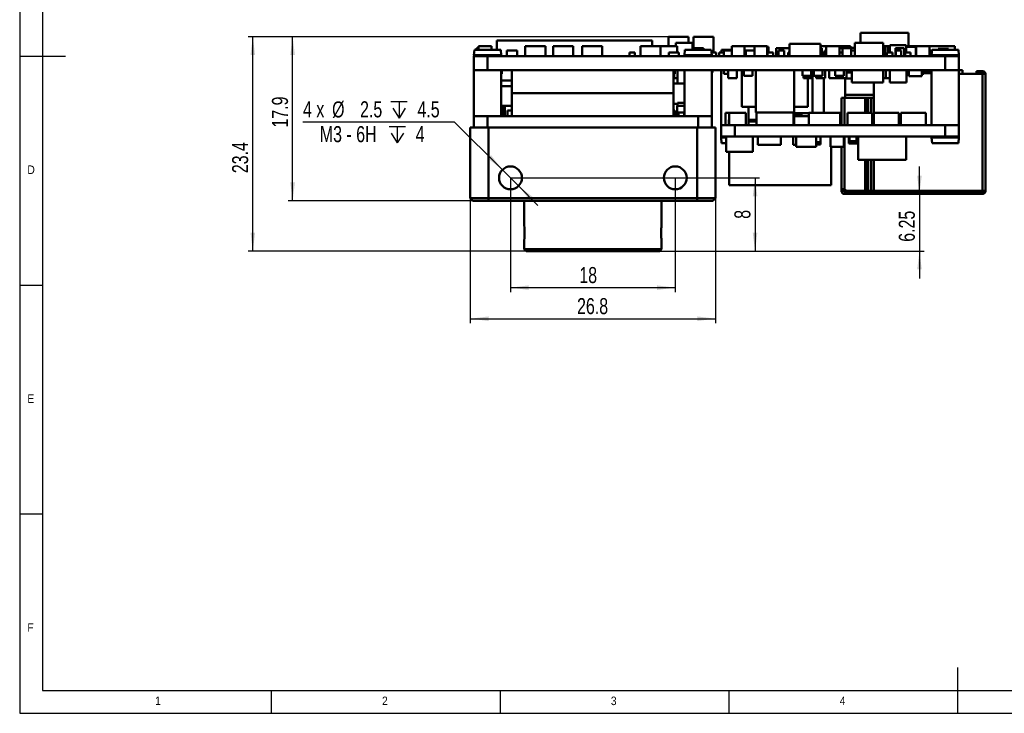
# Model space of a CAD drawing. Header units: millimetres. Extents: x 2 to 208, y 2 to 146.
# Tile 1 of 8: x 2 to 110, y 2 to 78. Entities that reach past the tile are written whole.
import ezdxf

# ---------------------------------------------------------------- set-up
doc = ezdxf.new("R2010")
doc.units = ezdxf.units.MM
doc.header["$LTSCALE"] = 0.5
doc.layers.add('DIM', color=82, linetype='Continuous')
doc.layers.add('TEXT', color=5, linetype='Continuous')
doc.layers.add('SOL', color=7, linetype='Continuous', lineweight=50)
doc.styles.add('SLDTEXTSTYLE1', font='GOTHIC.TTF', dxfattribs={"width": 0.913})
doc.styles.add('SLDTEXTSTYLE4', font='ARIALNI.TTF', dxfattribs={"width": 0.87})
doc.styles.add('SLDTEXTSTYLE5', font='ARIALN.TTF', dxfattribs={"width": 0.87})
doc.dimstyles.new('SLDDIMSTYLE0', dxfattribs={"dimtxt": 1.75, "dimasz": 2, "dimexe": 0, "dimexo": 0.0625, "dimgap": 0.4375, "dimtad": 2, "dimrnd": 1e-09, "dimzin": 12, "dimdsep": 46, "dimtxsty": 'SLDTEXTSTYLE4', "dimsah": 1, "dimcen": 0.09, "dimadec": 0, "dimazin": 3, "dimtfac": 1, "dimtofl": 0, "dimtmove": 0, "dimatfit": 3, "dimfxl": 1, "dimfrac": 2, "dimtolj": 1, "dimtzin": 12, "dimarcsym": 0})
doc.dimstyles.new('SLDDIMSTYLE1', dxfattribs={"dimtxt": 1.75, "dimasz": 2, "dimexe": 0, "dimexo": 0.0625, "dimgap": 0.4375, "dimtad": 0, "dimtih": 1, "dimtoh": 1, "dimdec": 1, "dimrnd": 1e-09, "dimzin": 12, "dimdsep": 46, "dimtxsty": 'SLDTEXTSTYLE4', "dimsah": 1, "dimcen": 0, "dimadec": 0, "dimazin": 3, "dimtfac": 1, "dimtmove": 0, "dimatfit": 3, "dimfxl": 1, "dimfrac": 2, "dimtolj": 1, "dimtzin": 12, "dimarcsym": 0})
doc.dimstyles.new('SLDDIMSTYLE2', dxfattribs={"dimtxt": 1.75, "dimasz": 2, "dimexe": 0, "dimexo": 0.0625, "dimgap": 0.4375, "dimtad": 2, "dimrnd": 1e-09, "dimzin": 12, "dimdsep": 46, "dimtxsty": 'SLDTEXTSTYLE4', "dimsah": 1, "dimcen": 0.09, "dimadec": 0, "dimazin": 3, "dimtfac": 1, "dimtmove": 0, "dimatfit": 0, "dimfxl": 1, "dimfrac": 2, "dimtolj": 1, "dimtzin": 12, "dimarcsym": 0})

# ---------------------------------------------------------------- blocks, each defined once
blk = doc.blocks.new('_D')
at = {"layer": 'DIM'}
for p, q in [((51.72, 58.77), (51.72, 45.09)), ((78.52, 58.77), (78.52, 45.09)), ((51.72, 45.59), (78.52, 45.59))]:
    blk.add_line(p, q, dxfattribs=at)
for points in [[(51.72, 45.59), (53.72, 45.34), (53.72, 45.84)], [(78.52, 45.59), (76.52, 45.84), (76.52, 45.34)]]:
    blk.add_solid(points, dxfattribs=at)
at = {"layer": 'DIM', "insert": (63.39, 47.84), "char_height": 1.75, "attachment_point": 1, "style": 'SLDTEXTSTYLE5'}
blk.add_mtext('26.8', dxfattribs=at)
blk = doc.blocks.new('SW_SYMBOL_HOLE_DEPTH')
at = {"layer": 'DIM', "color": 0}
for p, q in [((0, 437.5), (400, 437.5)), ((50, 277.5), (200, 37.5)), ((200, 437.5), (200, 37.5)), ((350, 277.5), (200, 37.5))]:
    blk.add_line(p, q, dxfattribs=at)
blk = doc.blocks.new('_D_1')
at = {"layer": 'DIM'}
for p, q in [((50.01, 67.07), (33.45, 67.07)), ((55.23, 61.85), (50.01, 67.07)), ((57, 60.09), (55.23, 61.85)), ((57, 60.09), (59.12, 57.96))]:
    blk.add_line(p, q, dxfattribs=at)
for points in [[(55.23, 61.85), (54, 63.44), (53.64, 63.09)], [(57, 60.09), (58.24, 58.49), (58.59, 58.85)]]:
    blk.add_solid(points, dxfattribs=at)
at = {"layer": 'DIM', "xscale": 0.0045117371, "yscale": 0.0045117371, "zscale": 0.0045117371}
for p in [(43.04, 67.32), (42.85, 64.61)]:
    blk.add_blockref('SW_SYMBOL_HOLE_DEPTH', p, dxfattribs=at)
at = {"layer": 'DIM', "char_height": 1.75, "attachment_point": 1, "style": 'SLDTEXTSTYLE5'}
for s, insert in [('4 x ', (33.45, 69.33)), ('%%c', (36.63, 69.32)), (' 2.5 ', (39.2, 69.33)), (' 4.5', (45.47, 69.33)), ('M3 - 6H ', (35.29, 66.62)), (' 4', (45.28, 66.62))]:
    blk.add_mtext(s, dxfattribs=dict(at, insert=insert))
blk = doc.blocks.new('_D_2')
at = {"layer": 'DIM'}
for p, q in [((56.12, 60.97), (83.34, 60.97)), ((82.84, 60.97), (82.84, 52.97)), ((72.42, 52.97), (83.34, 52.97))]:
    blk.add_line(p, q, dxfattribs=at)
for points in [[(82.84, 60.97), (82.59, 58.97), (83.09, 58.97)], [(82.84, 52.97), (83.09, 54.97), (82.59, 54.97)]]:
    blk.add_solid(points, dxfattribs=at)
at = {"layer": 'DIM', "insert": (80.58, 56.5), "char_height": 1.75, "attachment_point": 1, "rotation": 90, "style": 'SLDTEXTSTYLE5'}
blk.add_mtext('8', dxfattribs=at)
blk = doc.blocks.new('_D_3')
at = {"layer": 'DIM'}
for p, q in [((56.12, 60.97), (56.12, 48.48)), ((74.12, 60.97), (74.12, 48.48)), ((56.12, 48.98), (74.12, 48.98))]:
    blk.add_line(p, q, dxfattribs=at)
for points in [[(56.12, 48.98), (58.12, 48.73), (58.12, 49.23)], [(74.12, 48.98), (72.12, 49.23), (72.12, 48.73)]]:
    blk.add_solid(points, dxfattribs=at)
at = {"layer": 'DIM', "insert": (63.64, 51.23), "char_height": 1.75, "attachment_point": 1, "style": 'SLDTEXTSTYLE5'}
blk.add_mtext('18', dxfattribs=at)
blk = doc.blocks.new('_D_4')
at = {"layer": 'DIM'}
for p, q in [((73.38, 76.37), (31.82, 76.37)), ((32.32, 58.47), (32.32, 76.37)), ((53.72, 58.47), (31.82, 58.47))]:
    blk.add_line(p, q, dxfattribs=at)
for points in [[(32.32, 76.37), (32.07, 74.37), (32.57, 74.37)], [(32.32, 58.47), (32.57, 60.47), (32.07, 60.47)]]:
    blk.add_solid(points, dxfattribs=at)
at = {"layer": 'DIM', "insert": (30.06, 66.46), "char_height": 1.75, "attachment_point": 1, "rotation": 90, "style": 'SLDTEXTSTYLE5'}
blk.add_mtext('17.9', dxfattribs=at)
blk = doc.blocks.new('_D_5')
at = {"layer": 'DIM'}
for p, q in [((73.38, 76.37), (27.47, 76.37)), ((27.97, 52.97), (27.97, 76.37)), ((57.82, 52.97), (27.47, 52.97))]:
    blk.add_line(p, q, dxfattribs=at)
for points in [[(27.97, 76.37), (27.72, 74.37), (28.22, 74.37)], [(27.97, 52.97), (28.22, 54.97), (27.72, 54.97)]]:
    blk.add_solid(points, dxfattribs=at)
at = {"layer": 'DIM', "insert": (25.71, 61.48), "char_height": 1.75, "attachment_point": 1, "rotation": 90, "style": 'SLDTEXTSTYLE5'}
blk.add_mtext('23.4', dxfattribs=at)
blk = doc.blocks.new('_D_6')
at = {"layer": 'DIM'}
for p, q in [((100.8, 59.22), (100.8, 62.22)), ((100.8, 59.22), (100.8, 52.97)), ((72.42, 52.97), (101.3, 52.97)), ((100.8, 52.97), (100.8, 49.97))]:
    blk.add_line(p, q, dxfattribs=at)
for points in [[(100.8, 59.22), (101.05, 61.22), (100.55, 61.22)], [(100.8, 52.97), (100.55, 50.97), (101.05, 50.97)]]:
    blk.add_solid(points, dxfattribs=at)
at = {"layer": 'DIM', "insert": (98.54, 53.99), "char_height": 1.75, "attachment_point": 1, "rotation": 90, "style": 'SLDTEXTSTYLE5'}
blk.add_mtext('6.25', dxfattribs=at)

msp = doc.modelspace()

# ---------------------------------------------------------------- linework, layer by layer
at = {"layer": 'SOL'}
for p, q in [((99.6068712, 76.8068618), (94.3490712, 76.8068618)), ((94.3490712, 76.8068618), (94.3490712, 75.7168615)), ((99.6068712, 75.3668622), (99.6068712, 76.8068618)), ((54.0610395, 75.3668622), (52.6110399, 75.3668622)), ((52.6110399, 75.3668622), (52.6110399, 74.9668618)), ((54.0610395, 75.3668622), (54.0610395, 74.9668618)), ((71.6144501, 75.966861), (54.6108494, 75.966861)), ((54.6108494, 75.966861), (54.6108494, 74.9668618)), ((57.7324459, 75.3668622), (57.7324459, 74.2668618)), ((59.9324466, 75.3668622), (57.7324459, 75.3668622)), ((59.9324466, 75.3668622), (59.9324466, 74.2668618)), ((62.9638568, 75.3668622), (60.7638561, 75.3668622)), ((60.7638561, 75.3668622), (60.7638561, 74.2668618)), ((62.9638568, 75.3668622), (62.9638568, 74.2668618)), ((66.1532565, 75.3668622), (63.9532559, 75.3668622)), ((63.9532559, 75.3668622), (63.9532559, 74.2668618)), ((66.1532565, 75.3668622), (66.1532565, 74.2668618)), ((70.3073742, 75.3668622), (70.3073742, 74.2668618)), ((72.5073749, 75.3668622), (70.3073742, 75.3668622)), ((71.6144501, 75.966861), (71.6144501, 75.3668622)), ((74.3423867, 75.3668622), (72.5073749, 75.3668622)), ((72.5073749, 75.3668622), (72.5073749, 74.2668618)), ((75.5603999, 76.3668627), (73.3759999, 76.3668627)), ((73.3759999, 76.3668627), (73.3759999, 75.3668622)), ((75.9913848, 75.7168615), (74.1913834, 75.7168615)), ((74.1913834, 75.7168615), (74.1913834, 75.3668622)), ((74.3423867, 74.666861), (74.3423867, 75.3668622)), ((74.342388, 75.3668622), (74.3423867, 75.3668622)), ((74.342388, 75.3668622), (74.3423884, 74.666861)), ((75.5603999, 75.7168615), (75.5603999, 76.3668627)), ((75.9913848, 75.7168615), (75.9913848, 74.9668618)), ((78.3049601, 76.3668627), (76.1205601, 76.3668627)), ((76.1205601, 76.3668627), (76.1205601, 74.9668618)), ((78.3049601, 74.666861), (78.3049601, 76.3668627)), ((81.6986461, 75.3668622), (80.2986439, 75.3668622)), ((80.2986439, 75.3668622), (80.2986439, 74.2668618)), ((81.6986461, 75.3668622), (81.6986461, 74.2668618)), ((81.6986461, 75.3668622), (82.7780178, 75.3668622)), ((84.1780201, 75.3668622), (82.7780178, 75.3668622)), ((82.7780178, 75.3668622), (82.7780178, 74.2668618)), ((84.1780201, 75.3668622), (84.1780201, 74.2668618)), ((89.9953246, 75.6168617), (86.5953263, 75.6168617)), ((86.5953263, 75.6168617), (86.5953263, 74.2668618)), ((89.9953246, 75.6168617), (89.9953246, 74.2668618)), ((90.0067708, 75.3668622), (90.0067708, 75.1168627)), ((90.0067708, 75.3668622), (90.6253793, 75.3668622)), ((92.075379, 75.3668622), (90.6253793, 75.3668622)), ((90.6253793, 75.3668622), (90.6253793, 74.2668618)), ((93.277369, 75.3668622), (92.075379, 75.3668622)), ((92.075379, 75.3668622), (92.075379, 74.2668618)), ((93.2773703, 75.3668622), (93.277369, 75.3668622)), ((93.277369, 75.1168627), (93.277369, 75.3668622)), ((93.2773703, 75.3668622), (93.2773704, 75.1168627)), ((96.841968, 75.7168615), (93.7419691, 75.7168615)), ((93.7419691, 75.7168615), (93.7419691, 74.2668618)), ((96.841968, 75.7168615), (96.841968, 74.2668618)), ((97.0111705, 75.3668622), (96.841968, 75.3668622)), ((97.0111705, 75.3668622), (97.5511704, 75.3668622)), ((97.0111705, 75.3668622), (97.0111705, 74.2668618)), ((97.5511704, 75.456862), (97.5511704, 74.666861)), ((97.5511704, 75.456862), (99.3511718, 75.456862)), ((99.3511718, 75.456862), (99.3511718, 74.666861)), ((100.4378469, 75.3668622), (99.3771703, 75.3668622)), ((99.3771703, 75.3668622), (99.3771703, 75.2668624)), ((101.8878466, 75.3668622), (100.4378469, 75.3668622)), ((100.4378469, 75.3668622), (100.4378469, 74.2668618)), ((101.8878466, 75.3668622), (104.6747698, 75.3668622)), ((101.8878466, 75.3668622), (101.8878466, 74.2668618)), ((104.6747698, 74.9668618), (104.6747698, 75.3668622)), ((52.1186554, 74.2668618), (52.1186554, 72.7205352)), ((53.6186554, 74.2668618), (52.1186554, 74.2668618)), ((52.1798974, 74.9668618), (52.1281668, 74.3755774)), ((52.1281668, 74.3755774), (55.109144, 74.3755774)), ((55.0574133, 74.9668618), (52.1798974, 74.9668618)), ((52.6110399, 75.1168627), (52.4185498, 75.1168627)), ((52.4185498, 75.1168627), (52.4185498, 74.9668618)), ((53.6186554, 72.7205352), (53.6186554, 74.2668618)), ((103.6186554, 74.2668618), (53.6186554, 74.2668618)), ((55.109144, 74.3755774), (55.0574133, 74.9668618)), ((55.7355419, 74.8668606), (56.8355397, 74.8668606)), ((55.7355419, 74.2668618), (55.7355419, 74.8668606)), ((56.8355397, 74.8668606), (56.8355397, 74.2668618)), ((69.7102731, 74.666861), (69.1102743, 74.666861)), ((69.1102743, 74.2668618), (69.1102743, 74.666861)), ((69.7102731, 74.666861), (69.7102731, 74.2668618)), ((74.5204685, 74.666861), (73.4204707, 74.666861)), ((73.4204707, 74.666861), (73.4204707, 74.2668618)), ((74.5204685, 74.666861), (74.5204685, 74.2668618)), ((75.1798974, 74.9668618), (75.1281668, 74.3755774)), ((75.1281668, 74.3755774), (78.109144, 74.3755774)), ((78.0574133, 74.9668618), (75.1798974, 74.9668618)), ((77.2046138, 75.1168627), (76.2546132, 75.1168627)), ((76.2546132, 75.1168627), (76.2546132, 74.9668618)), ((77.2046138, 75.1168627), (77.2046138, 74.9668618)), ((78.109144, 74.3755774), (78.0574133, 74.9668618)), ((78.5861658, 74.666861), (78.08366, 74.666861)), ((78.5861658, 74.666861), (78.5861658, 74.2668618)), ((79.4155116, 74.666861), (78.9281302, 74.666861)), ((78.9281302, 74.2668618), (78.9281302, 74.666861)), ((79.1798974, 74.9668618), (79.1536508, 74.666861)), ((80.2986439, 74.9668618), (79.1798974, 74.9668618)), ((79.4155116, 74.8668606), (80.2986439, 74.8668606)), ((79.4155116, 74.2668618), (79.4155116, 74.8668606)), ((81.6986461, 74.8668606), (81.848373, 74.8668606)), ((81.848373, 74.2668618), (81.848373, 74.8668606)), ((81.848373, 74.8668606), (82.7780178, 74.8668606)), ((84.2954088, 75.2668624), (84.1780201, 75.2668624)), ((84.2065725, 74.666861), (84.1780201, 74.666861)), ((84.2065725, 74.5668612), (84.1780201, 74.5668612)), ((84.8065713, 74.666861), (84.2065725, 74.666861)), ((84.2065725, 74.2668618), (84.2065725, 74.666861)), ((84.2954088, 74.666861), (84.2954088, 75.2668624)), ((84.8065713, 74.666861), (84.8065713, 74.2668618)), ((85.1453707, 75.1168627), (85.1307708, 75.1168627)), ((85.1307708, 75.1168627), (85.1307708, 74.2668618)), ((86.5953263, 75.1168627), (85.1453707, 75.1168627)), ((85.1453707, 75.1168627), (85.1453707, 74.2668618)), ((85.4011908, 74.2668618), (85.4011908, 74.8668606)), ((85.4011908, 74.8668606), (86.0011896, 74.8668606)), ((86.0011896, 74.2668618), (86.0011896, 74.8668606)), ((86.5953263, 74.666861), (86.4643736, 74.666861)), ((86.4643736, 74.2668618), (86.4643736, 74.666861)), ((90.0067708, 75.2668624), (89.9953246, 75.2668624)), ((90.1199709, 75.1168627), (89.9953246, 75.1168627)), ((89.9953722, 74.666861), (89.9953246, 74.666861)), ((89.9953722, 74.666861), (89.9953722, 74.2668618)), ((90.1199709, 75.1168627), (90.1199709, 74.2668618)), ((90.1307709, 75.1168627), (90.1199709, 75.1168627)), ((90.1307709, 75.1168627), (90.1307709, 74.2668618)), ((90.2421716, 74.666861), (90.1307709, 74.666861)), ((90.4567785, 74.666861), (90.2421716, 74.666861)), ((90.2421716, 74.666861), (90.2421716, 74.2668618)), ((90.4567785, 74.8668606), (90.6253793, 74.8668606)), ((90.4567785, 74.2668618), (90.4567785, 74.8668606)), ((92.4021046, 75.1168627), (92.075379, 75.1168627)), ((92.4021046, 74.666861), (92.075379, 74.666861)), ((93.3521052, 75.1168627), (92.4021046, 75.1168627)), ((92.4021046, 75.1168627), (92.4021046, 74.2668618)), ((93.7419691, 75.1668626), (93.2773704, 75.1668626)), ((93.3521052, 75.1168627), (93.3521052, 74.2668618)), ((93.3521052, 74.8668606), (93.7419691, 74.8668606)), ((97.8389467, 74.666861), (97.2389479, 74.666861)), ((97.2389479, 74.2668618), (97.2389479, 74.666861)), ((97.5511704, 75.2668624), (97.3081718, 75.2668624)), ((97.3081718, 75.2668624), (97.3081718, 74.666861)), ((97.8389467, 74.666861), (97.8389467, 74.2668618)), ((99.1191703, 75.1168627), (98.1691697, 75.1168627)), ((98.1691697, 75.1168627), (98.1691697, 74.2668618)), ((98.2189989, 74.2668618), (98.2189989, 74.8668606)), ((98.2189989, 74.8668606), (98.8189977, 74.8668606)), ((98.8189977, 74.2668618), (98.8189977, 74.8668606)), ((99.1191703, 75.1168627), (99.1191703, 74.2668618)), ((99.8293527, 74.666861), (99.2293539, 74.666861)), ((99.2293539, 74.2668618), (99.2293539, 74.666861)), ((100.4069718, 75.2668624), (99.3511718, 75.2668624)), ((99.8293527, 74.666861), (99.8293527, 74.2668618)), ((100.4069718, 75.2668624), (100.4069718, 74.2668618)), ((101.8878466, 74.8668606), (102.1711485, 74.8668606)), ((102.1798974, 74.9668618), (102.1281668, 74.3755774)), ((102.1281668, 74.3755774), (105.109144, 74.3755774)), ((102.1761692, 74.2812132), (102.1761692, 74.2668618)), ((105.0574133, 74.9668618), (102.1798974, 74.9668618)), ((102.8507121, 75.0468627), (102.8507121, 74.9668618)), ((102.8507197, 75.0468627), (102.8507121, 75.0468627)), ((102.8507197, 74.9668618), (102.8507197, 75.0468627)), ((103.9683324, 75.0468627), (102.8507197, 75.0468627)), ((103.6186554, 74.2668618), (103.6186554, 72.7205352)), ((105.1186554, 74.2668618), (103.6186554, 74.2668618)), ((103.9683324, 75.0468627), (103.9683324, 74.9668618)), ((105.109144, 74.3755774), (105.0574133, 74.9668618)), ((105.1186554, 72.7205352), (105.1186554, 74.2668618)), ((52.1186554, 72.7205352), (52.1186554, 67.7205352)), ((52.1186554, 72.7205352), (53.6186554, 72.7205352)), ((103.6186554, 72.7205352), (53.6186554, 72.7205352)), ((55.1186554, 67.7205352), (55.1186554, 72.7205352)), ((55.1186554, 72.320537), (55.1792973, 72.320537)), ((55.1792973, 72.7205362), (55.1792973, 72.320537)), ((56.2686558, 70.2205362), (56.2686558, 72.7205372)), ((73.9406525, 72.7205372), (73.9406525, 70.2205362)), ((73.9406525, 72.320537), (74.0561937, 72.320537)), ((74.0168494, 71.8705353), (74.0168494, 72.320537)), ((74.0561937, 72.7205362), (74.0561937, 72.320537)), ((74.3825941, 72.7205367), (74.3825941, 71.2705371)), ((75.1186554, 72.7205352), (75.1186554, 67.7205352)), ((78.1186554, 67.7205352), (78.1186554, 72.7205352)), ((78.1186554, 72.4665362), (78.2051779, 72.4665362)), ((78.2051779, 72.7205362), (78.2051779, 72.4665362)), ((79.1186554, 72.7205352), (79.1186554, 66.7205352)), ((79.432868, 72.320537), (79.432868, 72.7205362)), ((79.432868, 72.320537), (79.8913701, 72.320537)), ((79.8913701, 72.7205361), (79.8913701, 71.8705353)), ((80.8413707, 72.7205361), (80.8413707, 71.8705353)), ((81.3823693, 68.7205385), (81.3823693, 72.7205382)), ((81.6185696, 72.7205362), (81.6185696, 72.1205374)), ((82.5685702, 72.1205374), (81.6185696, 72.1205374)), ((82.5685702, 72.7205362), (82.5685702, 72.1205374)), ((82.9185721, 68.1205372), (82.9185721, 72.7205382)), ((87.1185739, 72.7205382), (87.1185739, 68.1205372)), ((88.0097706, 72.7205362), (88.0097706, 72.1205374)), ((88.9597713, 72.1205374), (88.0097706, 72.1205374)), ((88.1278851, 72.1205374), (88.1278851, 71.8705353)), ((88.9597713, 72.7205362), (88.9597713, 72.1205374)), ((89.0778857, 72.7205361), (89.0778857, 71.8705353)), ((89.0961292, 72.7205381), (89.0961292, 68.0705337)), ((89.2486546, 72.7205362), (89.2486546, 72.1205374)), ((90.1986552, 72.1205374), (89.2486546, 72.1205374)), ((89.5311596, 72.1205374), (89.5311596, 71.8705353)), ((90.1986552, 72.7205362), (90.1986552, 72.1205374)), ((90.4811603, 72.7205361), (90.4811603, 71.8705353)), ((90.9179763, 72.7205361), (90.9179763, 71.8705353)), ((91.6007702, 72.7205362), (91.6007702, 72.1205374)), ((92.5507709, 72.1205374), (91.6007702, 72.1205374)), ((92.155411, 72.1205374), (92.155411, 71.8705353)), ((92.5507709, 72.7205362), (92.5507709, 72.1205374)), ((92.8271622, 71.8705353), (92.8271622, 72.7205361)), ((92.8271622, 72.4705366), (93.4191715, 72.4705365)), ((93.4237717, 72.7205366), (93.4237717, 71.3705367)), ((96.82377, 72.7205366), (96.82377, 71.3705367)), ((97.1191741, 71.8705364), (97.1191741, 72.7205372)), ((97.5765705, 72.7205366), (97.5765705, 71.3705367)), ((99.376572, 72.7205366), (99.376572, 71.3705367)), ((99.6561706, 72.3205363), (99.376572, 72.3205363)), ((99.6561706, 72.0705349), (99.6561706, 72.7205361)), ((101.0561729, 72.7205361), (101.0561729, 72.0705349)), ((101.2691711, 72.3205362), (101.0561729, 72.3205362)), ((101.2691711, 72.7205362), (101.2691711, 72.5205362)), ((101.2691711, 72.4205362), (101.2691711, 72.3205362)), ((102.1186554, 72.4205362), (101.2691711, 72.4205362)), ((101.5691711, 72.7205352), (101.5691711, 72.5205362)), ((101.5691711, 72.5205362), (102.1186554, 72.5205362)), ((102.1186554, 72.7205352), (102.1186554, 66.7205352)), ((103.6186554, 72.7205352), (105.1186554, 72.7205352)), ((105.5191713, 72.720536), (105.1186554, 72.720536)), ((105.1186554, 66.7205352), (105.1186554, 72.7205352)), ((107.6691711, 72.3205359), (105.1186554, 72.320536)), ((105.5191713, 72.720536), (105.5191713, 72.320536)), ((105.5191713, 72.320536), (105.5191713, 72.720536)), ((105.5191713, 72.720536), (105.5191713, 72.720536)), ((107.0191712, 72.620536), (107.0191712, 72.370536)), ((107.5191712, 72.3705359), (107.0191712, 72.370536)), ((107.6691712, 72.6205359), (107.5191712, 72.6205359)), ((107.5191712, 72.6205359), (107.5191712, 72.3705359)), ((107.5191712, 72.3705359), (107.6691712, 72.3705359)), ((107.6691706, 59.5705359), (107.6691711, 72.3205359)), ((108.0191712, 72.2705359), (108.0191706, 59.5705341)), ((108.0191712, 72.2705359), (108.0191712, 72.3205359)), ((108.0191726, 72.2705359), (108.0191712, 72.2705359)), ((108.019172, 59.5705334), (108.0191726, 72.2705359)), ((55.1186554, 71.6205363), (56.2686558, 71.6205363)), ((73.9406525, 71.2705371), (74.3825941, 71.2705371)), ((74.0168494, 71.8705353), (74.3825941, 71.8705353)), ((74.3825941, 71.2705371), (75.1186554, 71.2705371)), ((79.8913701, 71.8705353), (80.8413707, 71.8705353)), ((88.1278851, 71.8705353), (89.0778857, 71.8705353)), ((88.5959693, 71.8705353), (88.5959693, 68.7205385)), ((89.5311596, 71.8705353), (90.4811603, 71.8705353)), ((90.3617702, 68.0705337), (90.3617702, 71.8705353)), ((92.155411, 71.8705353), (90.9179763, 71.8705353)), ((92.8271622, 71.8705353), (92.155411, 71.8705353)), ((92.6691712, 71.8205366), (92.6691711, 70.0205366)), ((93.4237717, 71.8205365), (92.6691712, 71.8205366)), ((93.4237717, 71.3705367), (96.82377, 71.3705367)), ((95.8191711, 71.3705367), (95.819171, 69.7205364)), ((97.5765705, 71.8705364), (96.82377, 71.8705364)), ((99.376572, 71.3705367), (97.5765705, 71.3705367)), ((99.6561706, 72.0705349), (101.0561729, 72.0705349)), ((55.1186554, 70.9705376), (56.2686558, 70.9705376)), ((56.2686558, 70.2205362), (73.9406525, 70.2205362)), ((56.2686558, 67.7205338), (56.2686558, 70.2205349)), ((73.9406525, 70.2205349), (56.2686558, 70.2205349)), ((73.9406525, 67.7205338), (73.9406525, 70.2205349)), ((92.6691711, 70.0205366), (95.819171, 70.0205364)), ((92.6691711, 70.0205366), (92.6691711, 69.7205366)), ((92.6691712, 69.7205366), (92.6691712, 70.0205366)), ((108.0191712, 67.9705359), (108.0191713, 70.2205359)), ((108.0191713, 70.2205359), (108.0191723, 70.2205359)), ((108.0191723, 70.2205359), (108.0191722, 67.9705359)), ((74.3716573, 69.0705336), (73.9406525, 69.0705336)), ((74.3716573, 68.8205345), (74.3716573, 69.1705335)), ((75.1186554, 69.1705335), (74.3716573, 69.1705335)), ((92.2691711, 69.7205366), (92.2691709, 66.7205352)), ((92.619171, 69.7205366), (92.6191709, 66.7205352)), ((94.869171, 69.7205365), (92.619171, 69.7205366)), ((94.869171, 68.0705337), (94.869171, 69.7205365)), ((94.869171, 68.0705337), (94.8691711, 69.7205365)), ((94.8691711, 69.7205365), (94.869171, 69.7205365)), ((95.0191711, 69.7205365), (94.8691725, 69.7205365)), ((95.019171, 68.0705337), (95.0191711, 69.7205365)), ((95.5254054, 69.7205365), (95.1794068, 69.7205365)), ((95.1794068, 69.7205365), (95.1794068, 68.0705337)), ((95.5254054, 69.7205365), (95.5254053, 68.0705337)), ((95.819171, 69.7205364), (95.8191709, 66.7205352)), ((55.1526541, 68.3705356), (55.1186554, 68.3705356)), ((55.1526541, 67.7205343), (55.1526541, 68.3705356)), ((55.257654, 67.7205342), (55.257654, 68.8205345)), ((55.5176556, 68.8205345), (55.257654, 68.8205345)), ((55.5176556, 68.8205345), (55.5176556, 67.7205342)), ((56.2686558, 68.8205345), (55.5176556, 68.8205345)), ((55.8096533, 67.7205343), (55.8096533, 68.3205331)), ((56.2686558, 68.3205331), (55.8096533, 68.3205331)), ((74.0626558, 68.3205331), (73.9406525, 68.3205331)), ((74.0626558, 67.7205343), (74.0626558, 68.3205331)), ((74.3136532, 68.8205345), (74.3136532, 67.7205342)), ((75.1186554, 68.8205345), (74.3136532, 68.8205345)), ((75.0786546, 68.1205338), (74.4786558, 68.1205338)), ((74.4786558, 67.7205346), (74.4786558, 68.1205338)), ((75.0786546, 67.7205346), (75.0786546, 68.1205338)), ((79.5934563, 66.7205338), (79.5934563, 68.0705337)), ((80.0252571, 68.0705337), (79.5934563, 68.0705337)), ((80.0252571, 66.7205338), (80.0252571, 68.0705337)), ((81.8252586, 68.0705337), (80.0252571, 68.0705337)), ((81.3823693, 68.7205385), (82.9185721, 68.7205385)), ((81.8252586, 66.7205338), (81.8252586, 68.0705337)), ((82.1186554, 66.7205352), (82.1186554, 68.7205385)), ((82.9185721, 68.1205372), (87.1185739, 68.1205372)), ((82.9986559, 66.7205339), (82.9986559, 68.1205372)), ((87.0386579, 66.7205339), (87.0386579, 68.1205372)), ((88.7248544, 68.0205373), (87.0386579, 68.0205373)), ((87.8960537, 67.9205345), (87.0386579, 67.9205345)), ((87.1185739, 68.7205385), (88.5959693, 68.7205385)), ((87.8960537, 67.7205347), (87.8960537, 67.9205345)), ((88.7248544, 68.0705337), (92.1248526, 68.0705337)), ((88.7248544, 66.7205338), (88.7248544, 68.0705337)), ((92.1248526, 66.7205338), (92.1248526, 68.0705337)), ((92.269171, 68.0205373), (92.1248526, 68.0205373)), ((95.635655, 68.0705337), (92.9356554, 68.0705337)), ((92.9356554, 66.7205338), (92.9356554, 68.0705337)), ((95.635655, 66.7205338), (95.635655, 68.0705337)), ((98.5312544, 68.0705337), (95.8312547, 68.0705337)), ((95.8312547, 66.7205338), (95.8312547, 68.0705337)), ((98.5312544, 66.7205338), (98.5312544, 68.0705337)), ((101.4776541, 68.0705337), (98.7776544, 68.0705337)), ((98.7776544, 66.7205338), (98.7776544, 68.0705337)), ((101.4776541, 66.7205338), (101.4776541, 68.0705337)), ((108.0191711, 67.9705359), (108.0191712, 67.9705359)), ((108.0191722, 67.9705359), (108.0191722, 67.9705359)), ((52.1186554, 67.7205352), (53.6186554, 67.7205352)), ((52.1186554, 66.4691382), (52.1186554, 67.7205352)), ((53.6186554, 66.4691382), (53.6186554, 67.7205352)), ((76.6186554, 67.7205352), (53.6186554, 67.7205352)), ((76.6186554, 66.4691382), (76.6186554, 67.7205352)), ((78.1186554, 67.7205352), (76.6186554, 67.7205352)), ((78.1186554, 66.4691382), (78.1186554, 67.7205352)), ((79.1186554, 65.475506), (79.1186554, 66.7205352)), ((80.6186554, 66.7205352), (79.1186554, 66.7205352)), ((79.9676526, 67.3205331), (80.0252571, 67.3205331)), ((79.9676526, 67.3205331), (79.9676526, 66.7205343)), ((80.6186554, 65.475506), (80.6186554, 66.7205352)), ((103.6186554, 66.7205352), (80.6186554, 66.7205352)), ((82.1278529, 67.1205337), (82.1278529, 67.3205331)), ((82.9986559, 67.3205331), (82.1278529, 67.3205331)), ((82.1278529, 66.7205345), (82.1278529, 67.1205337)), ((82.9986559, 67.1205337), (82.1278529, 67.1205337)), ((87.097459, 67.7205347), (87.122859, 67.7205347)), ((87.097459, 66.7205342), (87.097459, 67.7205347)), ((87.122859, 66.7205342), (87.122859, 67.7205347)), ((87.122859, 67.7205347), (88.7248544, 67.7205347)), ((103.6186554, 65.475506), (103.6186554, 66.7205352)), ((105.1186554, 66.7205352), (103.6186554, 66.7205352)), ((105.1186554, 66.7205352), (105.1186554, 65.475506)), ((108.019171, 65.4497049), (108.0191711, 67.691367)), ((108.0191722, 67.691367), (108.0191721, 65.4497049)), ((51.7186554, 58.7691382), (51.7186554, 66.4691382)), ((51.7186554, 66.4691382), (53.7186554, 66.4691382)), ((53.7186554, 66.4691382), (76.5186554, 66.4691382)), ((53.7186554, 66.4691382), (53.7186554, 58.7691382)), ((76.5186554, 66.4691382), (78.5186554, 66.4691382)), ((76.5186554, 58.7691382), (76.5186554, 66.4691382)), ((78.5186554, 66.4691382), (78.5186554, 58.7691382)), ((79.1186554, 65.475506), (80.6186554, 65.475506)), ((79.1281668, 65.3667904), (79.1798974, 64.775506)), ((79.6784595, 65.3667904), (79.1281668, 65.3667904)), ((79.1798974, 64.775506), (79.6784595, 64.775506)), ((79.6784595, 63.8155068), (79.6784595, 65.475506)), ((80.6186554, 65.475506), (103.6186554, 65.475506)), ((82.5784588, 65.475506), (82.5784588, 63.8155068)), ((83.1550552, 64.5755052), (83.1550552, 65.475506)), ((83.1550552, 64.5755052), (85.6550553, 64.5755052)), ((85.6550553, 64.5755052), (85.6550553, 65.475506)), ((86.9912559, 64.5755052), (86.9912559, 65.475506)), ((86.9912559, 64.5755052), (87.3182537, 64.5755052)), ((87.3182537, 65.475506), (87.3182537, 64.3755056)), ((89.5182544, 64.3755056), (89.5182544, 65.475506)), ((89.9794594, 64.8755072), (89.5182544, 64.8755072)), ((89.5182544, 64.6255051), (89.9790522, 64.6255051)), ((89.9790522, 64.6255051), (89.9790522, 64.8755072)), ((89.9794594, 64.8755072), (89.9794594, 65.475506)), ((91.0968568, 64.3755056), (91.0968568, 65.475506)), ((92.5468565, 64.3755056), (92.5468565, 65.475506)), ((92.6191708, 65.475506), (92.6191706, 59.7205366)), ((93.1451672, 64.9705366), (93.060367, 64.9705366)), ((93.0691708, 64.7205366), (93.0691708, 65.475506)), ((93.0691708, 64.7205366), (93.0691709, 65.475506)), ((93.1115995, 64.9705366), (93.0691708, 64.9705366)), ((94.0691708, 64.7205365), (93.0691708, 64.7205366)), ((93.0691708, 64.7205366), (93.0691708, 64.7205366)), ((93.1745919, 64.9705366), (93.1451672, 64.9705366)), ((93.174592, 65.475506), (93.1745919, 64.9705366)), ((93.9239834, 64.9705365), (93.1745919, 64.9705366)), ((93.9239834, 64.9705365), (93.9239834, 65.475506)), ((93.9239834, 64.9705365), (94.0191708, 64.9705365)), ((94.0191708, 64.9705365), (94.0191709, 65.475506)), ((94.0691708, 65.475506), (94.0691708, 64.7205365)), ((94.0951555, 62.935506), (94.0951555, 65.475506)), ((99.3529555, 62.935506), (99.3529555, 65.475506)), ((102.1281668, 65.3667904), (102.1798974, 64.775506)), ((104.8664464, 65.3667904), (102.1281668, 65.3667904)), ((102.1798974, 64.775506), (105.0574133, 64.775506)), ((103.6186554, 65.475506), (105.1186554, 65.475506)), ((105.109144, 65.3667904), (104.8664464, 65.3667904)), ((105.0574133, 64.775506), (105.109144, 65.3667904)), ((108.0191709, 62.8205359), (108.019171, 65.1705359)), ((108.019171, 65.1705359), (108.019171, 65.1705359)), ((108.0191721, 65.1705359), (108.019172, 62.8205359)), ((108.0191721, 65.1705359), (108.0191721, 65.1705359)), ((79.6784595, 63.8155068), (82.5784588, 63.8155068)), ((80.0162558, 60.1755064), (80.0162558, 63.8155068)), ((87.3182537, 64.3755056), (89.5182544, 64.3755056)), ((91.0968568, 64.3755056), (92.5468565, 64.3755056)), ((91.1668558, 60.1755064), (91.1668558, 64.3755056)), ((92.2691708, 64.3755056), (92.2691706, 59.7141858)), ((94.0951555, 62.935506), (99.3529555, 62.935506)), ((94.8691706, 59.5705365), (94.8691707, 62.935506)), ((94.8691706, 59.5705365), (94.8691708, 62.935506)), ((95.0191706, 59.5705365), (95.0191708, 62.935506)), ((95.1794066, 62.935506), (95.1794064, 59.5705365)), ((95.5254051, 62.935506), (95.525405, 59.5705365)), ((95.8191707, 62.935506), (95.8191706, 59.5705364)), ((108.0191712, 62.8205359), (108.0191709, 62.8205359)), ((108.019171, 60.2205359), (108.0191712, 62.8205359)), ((108.0191717, 62.8205359), (108.0191716, 60.2205359)), ((108.019172, 62.8205359), (108.0191717, 62.8205359)), ((56.0186554, 59.7231446), (56.2186554, 59.7231446)), ((74.0186554, 59.7231446), (74.2186554, 59.7231446)), ((80.0162558, 60.1755064), (91.1668558, 60.1755064)), ((92.2691706, 59.7141858), (92.2727605, 59.7205366)), ((92.2727605, 59.5205366), (92.2691706, 59.5705366)), ((92.5325681, 59.5205366), (92.2727605, 59.5205366)), ((92.5191706, 59.7141858), (92.5191706, 59.5705366)), ((92.5191706, 59.5705366), (92.5191708, 59.5705366)), ((92.5191708, 59.5705366), (92.5191708, 59.7205366)), ((92.5191712, 59.7205366), (92.5191713, 59.5705366)), ((92.5191713, 59.5705366), (92.5191714, 59.5705366)), ((92.5191714, 59.5705366), (92.5191714, 59.7205366)), ((92.5191718, 59.7205366), (92.5191718, 59.5705366)), ((92.5191718, 59.5705366), (92.519172, 59.5705366)), ((92.519172, 59.5705366), (92.519172, 59.7141858)), ((92.6691706, 59.7205366), (92.6191706, 59.7205366)), ((92.6191706, 59.7205366), (92.6191706, 59.5705366)), ((92.6691706, 59.5705366), (92.6191706, 59.5705366)), ((92.6691706, 59.4705366), (92.6191706, 59.4705366)), ((92.6191706, 59.2205366), (92.6691706, 59.2205366)), ((92.6691706, 59.7205366), (92.6691706, 59.5705366)), ((92.6691706, 59.5705366), (94.8691706, 59.5705365)), ((107.6191706, 59.4705359), (92.6691706, 59.4705366)), ((92.6691706, 59.4705366), (92.6691706, 59.2205366)), ((92.6691706, 59.2205366), (107.6191706, 59.2205359)), ((94.9743995, 59.5205365), (92.9686529, 59.5205366)), ((94.8691706, 59.5705365), (94.8691706, 59.5705365)), ((95.0191706, 59.5705365), (94.8691706, 59.5705365)), ((95.1794064, 59.5705365), (95.525405, 59.5705365)), ((95.4806338, 59.5205365), (95.2241776, 59.5205365)), ((107.6691706, 59.5705359), (95.8191706, 59.5705364)), ((96.1691706, 59.5205364), (95.8639417, 59.5205364)), ((107.4691706, 59.5205359), (96.1691706, 59.5205364)), ((107.6191706, 59.4705359), (107.6191706, 59.4705359)), ((107.6191706, 59.2205359), (107.6191706, 59.4705359)), ((107.6191706, 59.2205359), (107.6191706, 59.4705359)), ((107.7691706, 59.4705359), (107.6191706, 59.4705359)), ((107.6191706, 59.2205359), (107.6191706, 59.2205359)), ((107.6191706, 59.2205359), (107.6691706, 59.2205359)), ((107.7691706, 59.5705359), (107.7691706, 59.4705359)), ((108.0045808, 59.4705359), (107.7691706, 59.4705359)), ((107.769172, 59.4705359), (107.769172, 59.5705359)), ((108.0179429, 59.5412466), (108.0191706, 59.5705319)), ((108.0191711, 60.2205359), (108.019171, 60.2205359)), ((108.0191711, 59.5705319), (108.0191711, 60.2205359)), ((108.0191715, 60.2205359), (108.0191715, 59.5705351)), ((108.0191716, 60.2205359), (108.0191715, 60.2205359)), ((51.7186554, 58.7691382), (53.7186554, 58.7691382)), ((51.7186554, 58.7691382), (52.0186554, 58.4691382)), ((53.7186554, 58.4691382), (52.0186554, 58.4691382)), ((53.7186554, 58.7691382), (76.5186554, 58.7691382)), ((53.7186554, 58.7691382), (53.7186554, 58.4691382)), ((76.5186554, 58.4691382), (53.7186554, 58.4691382)), ((57.6186554, 58.4691382), (57.6186554, 55.759152)), ((72.6186554, 55.7590144), (72.6186554, 58.4691382)), ((76.5186554, 58.7691382), (78.5186554, 58.7691382)), ((76.5186554, 58.7691382), (76.5186554, 58.4691382)), ((78.2186554, 58.4691382), (76.5186554, 58.4691382)), ((78.5186554, 58.7691382), (78.2186554, 58.4691382)), ((57.6186554, 54.1691382), (57.6186554, 53.1691382)), ((72.6186554, 53.1691382), (72.6186554, 54.1693837)), ((57.6186554, 53.1691382), (57.8186554, 52.9691382)), ((57.6186554, 53.1691382), (72.6186554, 53.1691382)), ((72.4186554, 52.9691382), (57.8186554, 52.9691382)), ((72.4186554, 52.9691382), (72.6186554, 53.1691382))]:
    msp.add_line(p, q, dxfattribs=at)
for centre in [(56.1186554, 60.9691382), (74.1186554, 60.9691382)]:
    msp.add_circle(centre, 1.25, dxfattribs=at)
for centre, radius, start, end in [((52.2277862, 74.3668618), 0.1, 175, 270), ((55.0095245, 74.3668618), 0.1, 270, 5), ((75.2277862, 74.3668618), 0.1, 175, 270), ((78.0095245, 74.3668618), 0.1, 270, 5), ((102.2277862, 74.3668618), 0.1, 175, 270), ((105.0095245, 74.3668618), 0.1, 270, 5), ((107.6691712, 72.2705359), 0.1, 30.683150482, 89.999997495), ((79.2277862, 65.375506), 0.1, 90, 185), ((102.2277862, 65.375506), 0.1, 90, 185), ((105.0095245, 65.375506), 0.1, 355, 90), ((92.6191706, 59.5705366), 0.1, 209.999997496, 269.999997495), ((92.6191708, 59.5705366), 0.1, 209.999997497, 239.999997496), ((107.4691707, 59.8205359), 0.3, 269.999997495, 303.557307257), ((107.469172, 59.8205359), 0.3, 269.999997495, 303.557307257), ((50.141557, 54.9691075), 7.5197707, 353.893196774, 6.030756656)]:
    msp.add_arc(centre, radius, start, end, dxfattribs=at)
for points in [[(101.5691711, 72.5205362), (101.5298599, 72.5205362), (101.4512377, 72.5205362), (101.3520742, 72.5205362), (101.2826995, 72.5205362), (101.2736805, 72.5205362), (101.2691711, 72.5205362)], [(101.2691711, 72.4205362), (101.2691711, 72.4336399), (101.2691711, 72.4598473), (101.2691711, 72.4929018), (101.2691711, 72.5160267), (101.2691711, 72.519033), (101.2691711, 72.5205362)], [(107.5191712, 72.6205359), (107.4536527, 72.6205359), (107.3226156, 72.6205359), (107.1573432, 72.6205359), (107.0417186, 72.620536), (107.026687, 72.620536), (107.0191712, 72.620536)], [(108.0191712, 72.3205359), (108.0139101, 72.3205359), (108.0033879, 72.3205359), (107.9224506, 72.3205359), (107.8067599, 72.3205359), (107.7150341, 72.3205359), (107.6691711, 72.3205359)], [(107.6691712, 72.6205359), (107.7150342, 72.6152749), (107.8067601, 72.6047528), (107.9224508, 72.5238155), (108.003388, 72.4081248), (108.0139101, 72.3163989), (108.0191712, 72.2705359)], [(108.0155827, 72.3205359), (108.0053451, 72.3611645), (107.9848698, 72.4424215), (107.9026857, 72.5401736), (107.7941956, 72.6075502), (107.7108469, 72.6162074), (107.6691726, 72.6205359)], [(92.619171, 69.7205366), (92.5733081, 69.7205366), (92.4815821, 69.7205366), (92.3658914, 69.7205366), (92.2849542, 69.7205366), (92.2744321, 69.7205366), (92.2691711, 69.7205366)], [(95.1794068, 69.7205365), (95.154345, 69.7205365), (95.1042214, 69.7205365), (95.0475212, 69.7205365), (95.0191711, 69.7205365)], [(95.819171, 69.7205364), (95.7671958, 69.7205364), (95.6632455, 69.7205365), (95.5713521, 69.7205365), (95.5254054, 69.7205365)], [(108.0191711, 67.691367), (108.0191711, 67.70697), (108.0191711, 67.738176), (108.0191711, 67.7882416), (108.0191711, 67.8368894), (108.0191711, 67.8815782), (108.0191711, 67.9195525), (108.0191711, 67.948238), (108.0191711, 67.9669891), (108.0191711, 67.9693536), (108.0191711, 67.9705359)], [(108.0191722, 67.9705359), (108.0191722, 67.9675296), (108.0191722, 67.961517), (108.0191722, 67.9152671), (108.0191722, 67.8491581), (108.0191722, 67.7967433), (108.0191722, 67.7705359)], [(108.0191722, 67.7705359), (108.0191722, 67.7569241), (108.0191722, 67.7297005), (108.0191722, 67.7041448), (108.0191722, 67.691367)], [(108.019171, 65.1705359), (108.019171, 65.1717182), (108.019171, 65.1740827), (108.019171, 65.1928338), (108.019171, 65.2215193), (108.019171, 65.2594937), (108.019171, 65.3041824), (108.019171, 65.3528302), (108.019171, 65.4028958), (108.019171, 65.4341018), (108.019171, 65.4497049)], [(108.0191721, 65.4497049), (108.0191721, 65.436927), (108.0191721, 65.4113713), (108.0191721, 65.3841477), (108.0191721, 65.3705359)], [(108.0191721, 65.3705359), (108.0191721, 65.3443285), (108.0191721, 65.2919137), (108.0191721, 65.2258047), (108.0191721, 65.1795549), (108.0191721, 65.1735422), (108.0191721, 65.1705359)], [(92.2691706, 59.7141858), (92.2691706, 59.7084202), (92.2691706, 59.696889), (92.2691706, 59.6634331), (92.2691706, 59.6211263), (92.2691706, 59.5873998), (92.2691706, 59.5705366)], [(92.2691712, 59.7205366), (92.2691712, 59.7184331), (92.2691713, 59.7142262), (92.2691713, 59.6812119), (92.2691713, 59.6328289), (92.2691713, 59.5913007), (92.2691713, 59.5705366)], [(92.2691718, 59.7205366), (92.2691718, 59.7184331), (92.2691718, 59.7142262), (92.2691718, 59.6812119), (92.2691718, 59.6328289), (92.2691718, 59.5913007), (92.2691718, 59.5705366)], [(92.2727605, 59.7205366), (92.2829981, 59.7205366), (92.3034734, 59.7205366), (92.3856575, 59.7205366), (92.4941476, 59.7205366), (92.5774963, 59.7205366), (92.6191706, 59.7205366)], [(92.6191706, 59.2205366), (92.5774963, 59.2248652), (92.4941476, 59.2335223), (92.3856575, 59.3008989), (92.3034734, 59.398651), (92.2829981, 59.4799081), (92.2727605, 59.5205366)], [(95.1794064, 59.5705365), (95.1543446, 59.5705365), (95.1042209, 59.5705365), (95.0475207, 59.5705365), (95.0191706, 59.5705365)], [(95.525405, 59.5705365), (95.5713517, 59.5705365), (95.663245, 59.5705365), (95.7671954, 59.5705364), (95.8191706, 59.5705364)], [(107.6691706, 59.5705359), (107.7065666, 59.5705359), (107.7813586, 59.5705359), (107.8815288, 59.5705359), (107.9625398, 59.5705359), (107.9905672, 59.5705359), (108.0045808, 59.5705359)], [(108.0045808, 59.4705359), (107.9905672, 59.4356913), (107.9625399, 59.3660021), (107.8815288, 59.2856275), (107.7813586, 59.2309576), (107.7065666, 59.2240098), (107.6691706, 59.2205359)], [(107.6691711, 59.2205359), (107.7150341, 59.225797), (107.80676, 59.2363191), (107.9224507, 59.3172563), (108.0033879, 59.432947), (108.01391, 59.5246729), (108.0191711, 59.5705359)], [(108.0191715, 59.5705334), (108.0139102, 59.5246707), (108.0033875, 59.4329453), (107.9224502, 59.3172555), (107.8067598, 59.2363189), (107.7150343, 59.2257969), (107.6691715, 59.2205359)]]:
    msp.add_open_spline(points, degree=3, dxfattribs=at)
for points, knots in [([(92.5325681, 59.5205366), (92.5281059, 59.5299541), (92.5204711, 59.5460675), (92.5195524, 59.5633534), (92.5191706, 59.5705366)], [0, 0, 0, 0, 0.5844506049, 1, 1, 1, 1]), ([(92.5191708, 59.5705366), (92.5199461, 59.560368), (92.5212727, 59.5429694), (92.5292523, 59.527122), (92.5325683, 59.5205366)], [0, 0, 0, 0, 0.5844463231, 1, 1, 1, 1]), ([(92.6191708, 59.4705366), (92.6090023, 59.4713119), (92.5916036, 59.4726385), (92.5757563, 59.4806181), (92.5691708, 59.483934)], [0, 0, 0, 0, 0.5844463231, 1, 1, 1, 1]), ([(92.9686529, 59.520537), (92.9283773, 59.5232426), (92.8713794, 59.5270715), (92.8267607, 59.5606772), (92.8136704, 59.5705366)], [0, 0, 0, 0, 0.7066174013, 1, 1, 1, 1]), ([(96.1691706, 59.5705364), (96.1691706, 59.5636408), (96.1691706, 59.5332393), (96.1691706, 59.5266612), (96.1691706, 59.5215752)], [0, 0, 0, 0, 0.22682026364, 1, 1, 1, 1]), ([(107.4691706, 59.5205359), (107.4691706, 59.5231874), (107.4691706, 59.5269464), (107.4691706, 59.5606158), (107.4691706, 59.5705359)], [0, 0, 0, 0, 0.7053673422, 1, 1, 1, 1]), ([(107.769172, 59.4705359), (107.7692011, 59.4816774), (107.7692593, 59.5039723), (107.7679194, 59.5333443), (107.7608142, 59.5541903), (107.7462192, 59.5652059), (107.7257939, 59.5696589), (107.6997269, 59.5706064), (107.6796589, 59.5705601), (107.669172, 59.5705359)], [0, 0, 0, 0, 0.1568827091, 0.3139336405, 0.4645265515, 0.5946280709, 0.7173506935, 0.8522975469, 1, 1, 1, 1]), ([(108.0045808, 59.5705359), (108.006434, 59.5702093), (108.0100539, 59.5695714), (108.0138578, 59.5638066), (108.0165388, 59.5546163), (108.0174697, 59.5457522), (108.0179429, 59.5412466)], [0, 0, 0, 0, 0.2579724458, 0.503916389, 0.7478419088, 1, 1, 1, 1]), ([(108.0179429, 59.5412466), (108.0174697, 59.5362624), (108.0165388, 59.5264567), (108.0138578, 59.5089716), (108.0100539, 59.4901118), (108.006434, 59.4771642), (108.0045808, 59.4705359)], [0, 0, 0, 0, 0.252158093, 0.4960836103, 0.7420275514, 1, 1, 1, 1]), ([(108.0045822, 59.4705359), (108.0064354, 59.4771642), (108.0100553, 59.4901118), (108.0138591, 59.5089716), (108.0165402, 59.5264567), (108.0174711, 59.5362624), (108.0179443, 59.5412466)], [0, 0, 0, 0, 0.25797244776, 0.50391638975, 0.74784190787, 1, 1, 1, 1]), ([(72.5758666, 54.9691382), (72.576832, 55.0587621), (72.5787627, 55.2379975), (72.5923151, 55.4776038), (72.6070174, 55.657075), (72.6176074, 55.759424), (72.6175917, 55.7591309), (72.6175855, 55.7590144)], [0, 0, 0, 0, 0.2140059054, 0.4279822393, 0.6427252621, 0.8579740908, 1, 1, 1, 1]), ([(72.6186299, 54.1693837), (72.6186384, 54.1693019), (72.6201908, 54.1543362), (72.6145657, 54.2068773), (72.6025768, 54.3301754), (72.5872954, 54.536126), (72.5773692, 54.7604218), (72.5762942, 54.9097543), (72.5758666, 54.9691382)], [0, 0, 0, 0, 0.0011739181, 0.2147541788, 0.428303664, 0.64289402, 0.8579923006, 1, 1, 1, 1])]:
    msp.add_open_spline(points, degree=3, knots=knots, dxfattribs=at)
at = {"layer": 'TEXT'}
for p, q in [((2.5, 146), (2.5, 2.5)), ((5, 143.5), (5, 5)), ((2.5, 74.25), (7.5, 74.25)), ((2.5, 49.25), (5, 49.25)), ((5, 24.25), (2.5, 24.25)), ((105, 2.5), (105, 7.5)), ((5, 5), (113.9, 5)), ((30, 2.5), (30, 5)), ((55, 5), (55, 2.5)), ((80, 2.5), (80, 5)), ((2.5, 2.5), (207.5, 2.5))]:
    msp.add_line(p, q, dxfattribs=at)

# ---------------------------------------------------------------- texts
at = {"layer": 'TEXT', "char_height": 0.9260417, "attachment_point": 1, "style": 'SLDTEXTSTYLE1'}
for s, insert in [('D', (3.3333333, 62.3231533)), ('E', (3.3333333, 37.3231533)), ('F', (3.3333333, 12.3231533)), ('1', (17.2916667, 4.3231553)), ('2', (42.0833333, 4.3231553)), ('3', (67.0833333, 4.3231553)), ('4', (92.0833333, 4.3231553))]:
    msp.add_mtext(s, dxfattribs=dict(at, insert=insert))

# ---------------------------------------------------------------- dimensions: what is measured, and where the dimension line sits
at = {"layer": 'DIM'}
for base, p1, p2, angle, dimstyle, picture, middle in [((27.9680209, 76.3668627), (57.8186554, 52.9691382), (73.3759999, 76.3668627), 90, 'SLDDIMSTYLE0', '_D_5', (27.9680209, 63.3940948)), ((32.3165057, 76.3668627), (53.7186554, 58.4691382), (73.3759999, 76.3668627), 90, 'SLDDIMSTYLE0', '_D_4', (32.3165057, 68.3834296)), ((100.7963064, 52.969137), (107.6691706, 59.2205359), (72.4186554, 52.9691382), 89.999997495, 'SLDDIMSTYLE2', '_D_6', (100.7963066, 55.912779)), ((82.837705, 52.9691382), (56.1186554, 60.9691382), (72.4186554, 52.9691382), 90, 'SLDDIMSTYLE0', '_D_2', (82.837705, 57.0491444))]:
    dim = msp.add_linear_dim(base=base, p1=p1, p2=p2, angle=angle, dimstyle=dimstyle, dxfattribs=at)
    dim.commit()
    dim.dimension.update_dxf_attribs({"geometry": picture, "text_midpoint": middle, "dimtype": 160})
dim = msp.add_diameter_dim_2p(p1=(55.2347009, 61.8529507), p2=(57.0026098, 60.0853257), text='4 x <> {\\fGDT;x} 4.5\\PM3 - 6H {\\fGDT;x} 4\\P', dimstyle='SLDDIMSTYLE1', dxfattribs=at)
dim.commit()
dim.dimension.update_dxf_attribs({"geometry": '_D_1', "text_midpoint": (41.1072546, 67.0647053), "dimtype": 163})
for base, p1, p2, picture, middle in [((74.1186554, 48.9779901), (56.1186554, 60.9691382), (74.1186554, 60.9691382), '_D_3', (64.7333001, 48.9779901)), ((78.5186554, 45.5873442), (51.7186554, 58.7691382), (78.5186554, 58.7691382), '_D', (65.3119331, 45.5873442))]:
    dim = msp.add_linear_dim(base=base, p1=p1, p2=p2, dimstyle='SLDDIMSTYLE0', dxfattribs=at)
    dim.commit()
    dim.dimension.update_dxf_attribs({"geometry": picture, "text_midpoint": middle, "dimtype": 160})

doc.saveas('drawing.dxf')
